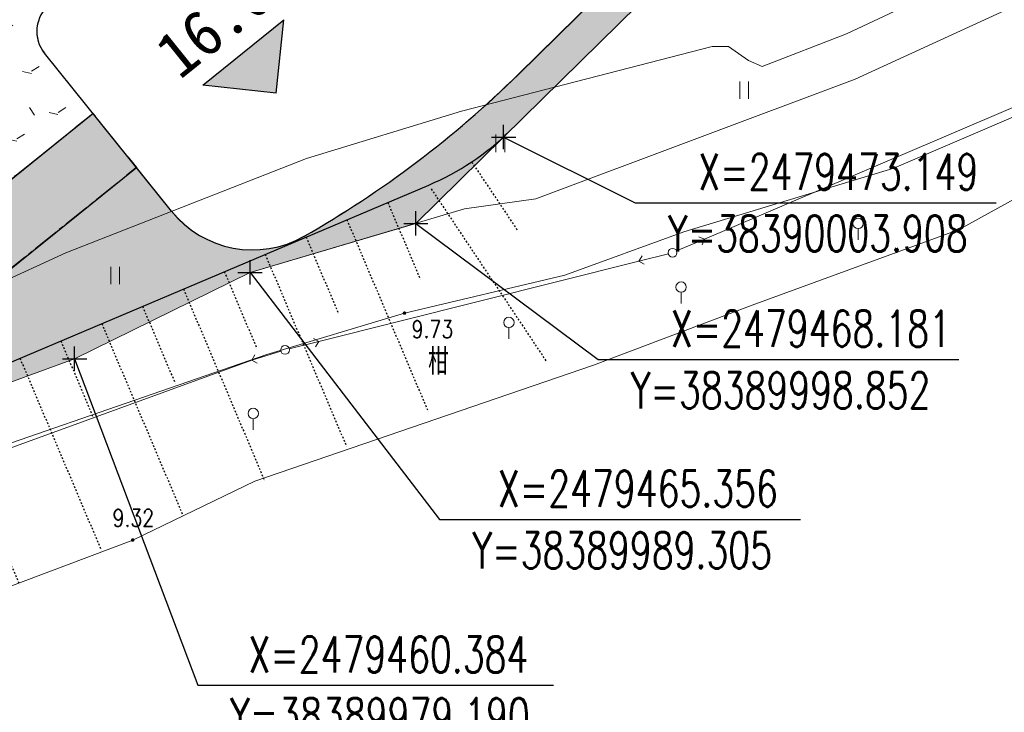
# Model space of a CAD drawing. Header units: millimetres. Extents: x 38389465 to 38395088, y 2473666 to 2480744.
# Tile 96 of 256: x 38389976 to 38390033, y 2479440 to 2479480. Entities that reach past the tile are written whole.
import ezdxf
from ezdxf.enums import TextEntityAlignment as Align

# ---------------------------------------------------------------- set-up
doc = ezdxf.new("R2010")
doc.units = ezdxf.units.MM
doc.header["$LTSCALE"] = 2
doc.linetypes.add('CENTER2', pattern=[1.125, 0.75, -0.125, 0.125, -0.125])
doc.linetypes.add('DOTE', pattern=[2.4200000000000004, 2, -0.2, 0.02, -0.2])
doc.layers.get('0').update_dxf_attribs({"linetype": 'CONTINUOUS', "lineweight": 9})
doc.layers.get('Defpoints').update_dxf_attribs({"linetype": 'CONTINUOUS', "lineweight": 9})
for name, color, linetype in [('DIM_COOR', 3, 'CONTINUOUS'), ('DIM_ELEV', 3, 'CONTINUOUS'), ('GCD', 251, 'CONTINUOUS'), ('PUB_TEXT', 7, 'CONTINUOUS'), ('u-road', 4, 'CONTINUOUS'), ('w-场地台阶', 13, 'DOTE'), ('w-环境01', 84, 'CONTINUOUS'), ('路面铺装', 143, 'CENTER2'), ('路面铺装填充', 143, 'CENTER2'), ('远期红线', 30, 'CONTINUOUS')]:
    doc.layers.add(name, color=color, linetype=linetype)
for name, color, linetype, lineweight in [('下沉式地面绿化', 80, 'CONTINUOUS', 9), ('地形图', 251, 'CONTINUOUS', 9), ('普通地面绿化', 122, 'CONTINUOUS', 9), ('普通绿地填充', 114, 'CONTINUOUS', 9)]:
    doc.layers.add(name, color=color, linetype=linetype, lineweight=lineweight)
doc.styles.add('_TCH_DIM', font='SIMPLEX', dxfattribs={"bigfont": 'GBCBIG'})
doc.styles.add('HZ', font='txt.shx', dxfattribs={"width": 0.8, "bigfont": 'hztxt.shx'})
doc.styles.add('正等线体', font='rs.shx', dxfattribs={"bigfont": 'hztxt.shx'})
doc.styles.add('黑体', font='simhei.ttf', dxfattribs={"height": 3.5})
doc.linetypes.add('10421', pattern='A,2,[150,AAA.SHX,S=1,R=0,X=0,Y=1],1e-11', length=2.00000000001)
doc.linetypes.add('833', pattern='A,2,[150,AAA.SHX,S=0.8,R=0,X=0,Y=0.8],2,[150,AAA.SHX,S=2,R=0,X=0,Y=2],1e-11', length=4.00000000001)

# ---------------------------------------------------------------- blocks, each defined once
blk = doc.blocks.new('gc013b')
at = {"linetype": 'Continuous'}
blk.add_line((0.5, 0), (4, 0), dxfattribs=at)
at = {"linetype": 'Continuous', "flags": 128}
blk.add_lwpolyline([(3.5, 0.5), (4, 0), (3.5, -0.5)], dxfattribs=at)
blk = doc.blocks.new('gc170')
at = {"linetype": 'Continuous'}
blk.add_circle((0, 0), 0.5, dxfattribs=at)
blk = doc.blocks.new('gc121')
for p, q in [((-0.5, -1), (-0.5, 1)), ((0.5, -1), (0.5, 1))]:
    blk.add_line(p, q)
blk = doc.blocks.new('gc325')
blk.add_line((0, 0), (0, 1.3))
blk.add_circle((0, 1.9), 0.6)
blk = doc.blocks.new('GC200')
at = {"linetype": 'Continuous', "const_width": 0.2, "flags": 128}
blk.add_lwpolyline([(-0.1, 0, 1), (0.1, 0, 1)], format="xyb", close=True, dxfattribs=at)
blk = doc.blocks.new('D地块地形图')
at = {"layer": '地形图', "linetype": 'Continuous'}
for p, q in [((-251.3023588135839, -264.1963215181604), (-228.0626411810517, -254.283678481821)), ((-273.5341654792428, -270.0991303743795), (-255.0818345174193, -265.4678696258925)), ((-299.8995951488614, -279.37358758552), (-277.3864048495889, -271.1714124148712))]:
    blk.add_line(p, q, dxfattribs=at)
at = {"layer": '地形图', "linetype": '833', "flags": 128}
for points in [[(-211.9379999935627, -108.8270000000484), (-208.9723141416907, -108.9263579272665), (-204.8040108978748, -109.9009726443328), (-204.5069999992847, -110.0759999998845), (-204.1767047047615, -110.4556869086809), (-201.1840000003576, -120.5929999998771), (-200.6999144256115, -124.3446371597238), (-200.6999144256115, -127.0796902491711), (-208.8405113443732, -136.5770413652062), (-209.1199999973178, -137.4150000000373), (-208.971139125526, -137.7243294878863), (-208.235772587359, -138.5502714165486), (-207.680999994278, -138.6970000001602), (-207.0311663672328, -138.2772885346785), (-200.4859999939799, -131.7979999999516), (-198.027999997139, -128.9080000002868), (-196.6859999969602, -125.9750000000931), (-197.3389999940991, -121.1890000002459), (-201.8839999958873, -107.098000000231), (-202.0455877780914, -106.570021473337), (-202.0799999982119, -105.7319999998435), (-194.7129999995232, -96.52499999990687), (-175.515999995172, -82.14000000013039), (-166.6140000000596, -74.80200000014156), (-156.0873254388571, -67.73408834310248), (-147.8180020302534, -62.69234835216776), (-146.3459999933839, -62.5230000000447), (-146.0904064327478, -62.61876714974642), (-145.3366883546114, -63.08556536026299), (-142.5179999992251, -67.13200000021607), (-132.4489999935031, -87.625), (-127.5089999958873, -99.0500000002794), (-119.4789999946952, -120.311999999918), (-117.2469999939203, -133.7880000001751), (-111.9359999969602, -155.7749999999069), (-110.3159999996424, -164.9700000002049), (-110.2324115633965, -165.2156433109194), (-110.1107765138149, -165.4156381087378), (-109.119380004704, -166.1725334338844), (-108.2863865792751, -167.1455515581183), (-108.1030000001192, -167.8319999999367), (-108.804999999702, -169.1490000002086), (-110.7035879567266, -170.9427009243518), (-116.4569999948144, -172.6359999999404), (-130.7299999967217, -175.9539999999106), (-138.1559999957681, -177.9709999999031), (-150.4989999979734, -187.7830000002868), (-163.1829999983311, -198.8560000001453), (-175.5819999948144, -210.3799999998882), (-184.1889999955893, -219.098000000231), (-194.2629999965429, -226.6620000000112), (-202.0749999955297, -233.1280000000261), (-205.7969999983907, -236.9229999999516), (-216.792999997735, -244.0920000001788), (-230.9469999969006, -249.6019999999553), (-242.6149999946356, -254.9849999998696), (-261.0199999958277, -261.875), (-265.1379999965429, -262.4629999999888), (-277.4839999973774, -266.1159999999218), (-287.5989999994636, -271.0879999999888), (-294.2870000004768, -273.5330000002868), (-304.7789999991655, -275.9220000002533), (-314.6510000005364, -280.0920000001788), (-318.7639999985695, -282.4300000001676), (-321.5112552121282, -283.4538182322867), (-322.4869999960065, -283.0610000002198), (-323.820000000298, -280.7979999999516)], [(-393.140999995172, -288.0279999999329), (-378.429999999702, -294.5359999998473), (-377.6239999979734, -295.3659999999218), (-367.6599999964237, -297.2080000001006), (-351.2540000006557, -296.3870000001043), (-344.957999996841, -294.6770000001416), (-344.1039999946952, -295.5049999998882), (-338.0810000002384, -294.5470000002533), (-328.0249999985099, -291.0929999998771), (-323.3849999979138, -288.2770000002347), (-305.9939999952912, -281.2820000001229), (-302.5007132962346, -279.8040623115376), (-299.4068560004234, -278.7507731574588), (-276.5139999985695, -270.8500000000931), (-268.5899999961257, -268.4629999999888), (-259.347999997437, -266.285000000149), (-252.4989999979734, -263.7830000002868), (-240.3959999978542, -260.1080000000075), (-229.0649999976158, -255.2469999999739)]]:
    blk.add_lwpolyline(points, dxfattribs=at)
at = {"layer": '地形图', "linetype": '10421', "flags": 128}
blk.add_lwpolyline([(-265.2959999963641, -256.8270000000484), (-250.8574556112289, -253.1040000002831), (-249.9279999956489, -253.1040000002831), (-248.7621678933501, -253.915724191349), (-247.9820000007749, -254.2510000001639), (-243.1229999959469, -252.3659999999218), (-237.835821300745, -249.8864619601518), (-237.2199999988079, -249.5950000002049), (-236.8859814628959, -249.1379185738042), (-236.5498967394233, -248.5543932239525), (-235.7769999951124, -248.0249999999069), (-231.695999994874, -246.3080000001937), (-222.8849999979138, -242.4259999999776), (-211.6229999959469, -235.5410000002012), (-207.7329999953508, -232.4220000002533), (-204.320000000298, -228.87900000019), (-203.1939999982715, -227.2480000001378), (-201.6579999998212, -226.0120000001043), (-199.5789999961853, -224.0169999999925), (-195.4789999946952, -221.2630000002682), (-187.277999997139, -216.3300000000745), (-178.33599999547, -206.4520000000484), (-167.1049999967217, -196.1589999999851), (-150.9419999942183, -182.941000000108), (-149.4289999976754, -182.4010000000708), (-148.3349999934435, -181.3319999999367), (-147.5889999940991, -179.4660000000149), (-145.1030000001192, -177.9550000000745), (-140.8149999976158, -175.0860000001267), (-138.1459999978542, -175.035000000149), (-130.4116898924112, -171.4819999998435), (-124.2823698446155, -170.5263867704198), (-123.4379999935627, -170.7770000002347), (-123.1984244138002, -170.9636807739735), (-122.7679999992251, -171.0840000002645), (-122.3627621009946, -171.0076474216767), (-121.9369999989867, -170.7299999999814), (-121.4230000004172, -170.070000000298), (-117.4269999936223, -168.3730000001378), (-117.082999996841, -167.9120000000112), (-115.445000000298, -165.1340000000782), (-115.2070075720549, -163.8465977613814), (-114.8999999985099, -160.3950000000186), (-116.2089999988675, -155.1419999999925), (-119.7559999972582, -142.1820000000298), (-130.5579999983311, -103.6129999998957), (-136.0799999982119, -89.38500000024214), (-142.0969999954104, -77.56900000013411), (-144.8691669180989, -74.64235564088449), (-147.1059999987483, -72.69400000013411), (-150.2459999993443, -71.95600000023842), (-154.6659999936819, -73.63500000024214), (-162.7119999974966, -78.18900000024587), (-168.5810000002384, -83.875), (-170.7886217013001, -85.3785972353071), (-171.6379999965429, -86.26699999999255), (-172.3129999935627, -87.9020000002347), (-177.5619999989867, -96.32299999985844), (-178.929999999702, -98.6710000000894), (-179.8269999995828, -102.6779999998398), (-180.6469999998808, -111.9470000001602), (-183.070999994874, -120.9849999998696), (-189.1469999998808, -132.4520000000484), (-195.2199999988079, -139.3470000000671), (-200.125, -145.3969999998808), (-207.7665329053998, -153.2828674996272), (-212.1180000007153, -156.9089999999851), (-219.8889999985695, -163.535000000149), (-236.7139999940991, -178.7170000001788), (-242.1469999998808, -182.3840000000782), (-249.0349999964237, -184.1000000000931), (-255.9639999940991, -185.9750000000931), (-278.9189999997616, -195.9300000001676), (-315.8539999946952, -215.2439999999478), (-318.7039864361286, -217.4922255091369), (-321.9329999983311, -224.7949999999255), (-323.500999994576, -229.4590000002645), (-325.643484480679, -233.8648189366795), (-326.2129999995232, -237.0109999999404), (-323.2719999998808, -249.4989999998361), (-318.140999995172, -269.2779999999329), (-316.9223045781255, -272.5775109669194), (-314.7519999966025, -274.2000000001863), (-310.570000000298, -273.7179999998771), (-296.8319999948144, -269.9350000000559), (-295.0909999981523, -268.6350000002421), (-292.1659999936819, -266.8489999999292), (-288.0989999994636, -264.9969999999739), (-274.2269999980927, -259.5509999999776), (-265.2959999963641, -256.8270000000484)], close=True, dxfattribs=at)
blk.add_lwpolyline([(-232.0109999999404, -261.0840000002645), (-236.6369999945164, -263.6400000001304), (-248.5489999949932, -268.0120000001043), (-257.695000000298, -271.4610000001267), (-277.2049999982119, -278.1400000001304), (-284.2489999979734, -281.5339999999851), (-303.3719999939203, -288.7439999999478), (-306.1849999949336, -290.4509999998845), (-307.5622080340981, -292.983339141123), (-307.3139999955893, -303.6049999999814), (-304.9707039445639, -310.5919402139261), (-304.4089999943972, -311.570000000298), (-301.6739999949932, -312.2740000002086), (-294.6938902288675, -311.5261297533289), (-293.2119999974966, -311.5890000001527), (-291.0069999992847, -314.405999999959), (-283.8509999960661, -328.2468355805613), (-282.6840000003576, -331.6030000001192), (-274.6859999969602, -341.558999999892), (-272.570999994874, -345.5210000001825), (-268.7245443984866, -346.038675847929), (-266.2989999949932, -345.558999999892), (-257.3229999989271, -335.8179999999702), (-245.6730000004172, -324.2200000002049), (-236.8469999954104, -315.8519999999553), (-229.9469999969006, -307.5049999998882), (-225.5689999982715, -301.9569999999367), (-225.359999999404, -297.933999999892), (-226.4529999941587, -295.1830000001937), (-228, -291.5370000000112), (-229.1539999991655, -278.0670000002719), (-227.8979999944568, -273.1740000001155), (-227.027999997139, -264.933999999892), (-227.7699999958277, -263.3950000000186), (-229.8299999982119, -261.4599999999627), (-232.0109999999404, -261.0840000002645)], dxfattribs=at)
at = {"layer": '地形图', "linetype": 'Continuous', "xscale": 0.5, "yscale": 0.5}
for name, p in [('gc121', (-249.0251005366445, -255.6245259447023)), ('gc121', (-263.0674082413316, -258.682698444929)), ('gc325', (-242.4577179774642, -264.2475413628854)), ('gc170', (-253.1419999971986, -264.9810000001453)), ('gc121', (-285.2659184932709, -266.2927499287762)), ('gc325', (-252.6560092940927, -267.9126935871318)), ('gc325', (-262.5728830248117, -269.9486916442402)), ('gc170', (-275.4739999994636, -270.5860000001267)), ('gc325', (-277.3019804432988, -275.1928434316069))]:
    blk.add_blockref(name, p, dxfattribs=at)
at = {"layer": '地形图', "linetype": 'Continuous'}
for p, xscale, yscale, rotation in [((-253.1419999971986, -264.9810000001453), 0.5, 0.5, 23.10013232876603), ((-253.1419999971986, -264.9810000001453), 0.4999999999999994, 0.4999999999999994, 194.089354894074), ((-275.4739999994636, -270.5860000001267), 0.5, 0.5, 14.08935489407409), ((-275.4739999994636, -270.5860000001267), 0.5, 0.5, 197.0200423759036)]:
    blk.add_blockref('gc013b', p, dxfattribs=dict(at, xscale=xscale, yscale=yscale, rotation=rotation))
ref = blk.add_blockref('GC200', (-268.5899999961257, -268.4629999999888), dxfattribs=dict(at, xscale=0.5, yscale=0.5, zscale=0.5))
ref.add_attrib('height', '9.73', dxfattribs={"layer": 'GCD', "linetype": 'Continuous', "height": 1, "style": '正等线体', "width": 0.8}).set_placement((-268.1810476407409, -269.3949504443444), align=Align.MIDDLE_LEFT)
ref = blk.add_blockref('GC200', (-284.2489999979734, -281.5339999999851), dxfattribs=dict(at, xscale=0.5, yscale=0.5, zscale=0.5))
ref.add_attrib('height', '9.32', dxfattribs={"layer": 'GCD', "linetype": 'Continuous', "height": 1, "style": '正等线体', "width": 0.8}).set_placement((-285.4141605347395, -280.2633883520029), align=Align.MIDDLE_LEFT)
at = {"layer": '地形图', "linetype": 'Continuous', "style": 'HZ', "width": 0.8}
blk.add_text('柑', height=1.500006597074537, rotation=359.999785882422, dxfattribs=at).set_placement((-266.6304772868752, -271.1869208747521), align=Align.MIDDLE)
blk = doc.blocks.new('$LinePat$填挖边坡')
at = {"color": 0}
for p, q in [((0, 0), (0, -1500)), ((300, 0), (300, -600))]:
    blk.add_line(p, q, dxfattribs=at)
at = {"layer": 'Defpoints', "color": 0}
blk.add_point((600, 0), dxfattribs=at)
blk = doc.blocks.new('dfgdfg221')
at = {"layer": 'w-场地台阶', "linetype": 'ByBlock', "flags": 128}
blk.add_lwpolyline([(-144.6250024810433, -16.30904939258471), (-153.8422043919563, -62.17227823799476, 0.2557742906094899), (-145.2604922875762, -89.6726473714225), (-135.3698422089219, -99.21548319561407, 0.290292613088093), (-119.6340502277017, -102.4454064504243), (-106.6152255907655, -97.50629899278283, -0.1875536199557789), (-100.0929517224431, -97.55973480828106), (-74.21267990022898, -107.8664117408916, 0.1009886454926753), (-68.30898528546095, -108.9266655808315), (-49.02177407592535, -108.4714507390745, -0.1117397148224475), (-42.53069517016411, -109.7802222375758), (-15.54155783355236, -121.881904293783, 0.1250068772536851), (-8.266521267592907, -123.1516300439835), (14.25886360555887, -121.4379350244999, 0.08133342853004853), (18.96986685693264, -120.2938494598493), (89.61514139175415, -90.37958772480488, 0.0943036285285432), (94.27969700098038, -87.26584107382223), (94.28734651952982, -87.25832418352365)], format="xyb", dxfattribs=at)
at = {"layer": 'w-场地台阶', "linetype": 'ByBlock', "yscale": 0.008, "zscale": 0.008}
for p, xscale, rotation in [((89.76196019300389, -90.59952998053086), 0.009347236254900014, 33.72443373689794), ((84.90545642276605, -92.37387184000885), 0.008524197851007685, 22.9498985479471), ((80.19577145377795, -94.36815595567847), 0.008524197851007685, 22.9498985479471), ((75.48608648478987, -96.36244007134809), 0.008524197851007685, 22.9498985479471), ((70.77640151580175, -98.35672418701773), 0.008524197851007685, 22.9498985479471), ((66.06671654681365, -100.3510083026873), 0.008524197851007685, 22.9498985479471), ((61.35703157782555, -102.345292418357), 0.008524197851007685, 22.9498985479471)]:
    blk.add_blockref('$LinePat$填挖边坡', p, dxfattribs=dict(at, xscale=xscale, rotation=rotation))
blk = doc.blocks.new('dfgdfg24')
at = {"layer": 'DIM_COOR', "color": 3}
for p, q in [((128.8797647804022, -476.7644321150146), (128.8797646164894, -475.3644321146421)), ((128.1797646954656, -476.0644321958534), (129.579764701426, -476.0644320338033)), ((128.8797646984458, -476.0644321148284), (136.4642354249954, -479.8465266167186)), ((136.4642354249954, -479.8465266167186), (157.2542354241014, -479.8465242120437)), ((123.8237647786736, -481.7324321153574), (123.8237646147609, -480.3324321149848)), ((123.123764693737, -481.0324321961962), (124.5237646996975, -481.032432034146)), ((123.8237646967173, -481.0324321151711), (134.3234947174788, -488.872220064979)), ((114.276764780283, -484.557432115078), (114.2767646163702, -483.1574321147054)), ((113.5767646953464, -483.8574321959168), (114.9767647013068, -483.8574320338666)), ((114.2767646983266, -483.8574321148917), (125.1959696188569, -498.0883656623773)), ((104.1617647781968, -489.529432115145), (104.161764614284, -488.1294321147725)), ((103.4617646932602, -488.8294321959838), (104.8617646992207, -488.8294320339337)), ((104.1617646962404, -488.8294321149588), (111.2679871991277, -507.6409736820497)), ((134.3234947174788, -488.872220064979), (155.1134947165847, -488.8722176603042)), ((125.1959696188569, -498.0883656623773), (145.9859696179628, -498.0883632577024)), ((111.2679871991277, -507.6409736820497), (131.7499871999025, -507.6409713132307))]:
    blk.add_line(p, q, dxfattribs=at)
at = {"layer": 'PUB_TEXT', "style": '_TCH_DIM', "width": 0.7058823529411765}
for s, p in [('X=2479473.149', (140.1042353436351, -479.1115261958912)), ('Y=38390003.908', (138.354235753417, -482.6640263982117)), ('X=2479468.181', (138.523494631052, -488.1372195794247)), ('Y=38389998.852', (136.2134950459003, -491.6897198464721)), ('X=2479465.356', (128.5559695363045, -497.3533652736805)), ('Y=38389989.305', (127.0859699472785, -500.9058654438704)), ('X=2479460.384', (114.1799871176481, -506.9059733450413)), ('Y=38389979.190', (113.1299875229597, -510.4584734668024))]:
    blk.add_text(s, height=2.0825, rotation=6.626585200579e-06, dxfattribs=at).set_placement(p)
blk = doc.blocks.new('Z-道路')
at = {"layer": 'DIM_ELEV', "linetype": 'ByBlock'}
blk.add_hatch(color=256, dxfattribs=at).paths.add_polyline_path([(-1108.671585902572, -1004.628435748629), (-1112.889701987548, -1004.172917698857), (-1108.216067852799, -1000.410319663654)])
for p, q in [((-1112.889701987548, -1004.172917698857), (-1108.216067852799, -1000.410319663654)), ((-1108.671585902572, -1004.628435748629), (-1108.216067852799, -1000.410319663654)), ((-1108.671585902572, -1004.628435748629), (-1112.889701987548, -1004.172917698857))]:
    blk.add_line(p, q, dxfattribs=at)
at = {"layer": 'u-road'}
for p, q in [((-842.4331349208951, -755.6392939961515), (-1094.710520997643, -1003.541884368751)), ((-1114.697828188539, -1011.423129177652), (-1122.018113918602, -1002.330387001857))]:
    blk.add_line(p, q, dxfattribs=at)
for centre, radius, start, end in [((-1120.460235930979, -1001.076187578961), 2, 128.8364669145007, 218.8364669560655), ((-1136.764239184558, -960.7460342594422), 60, 299.6820171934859, 314.4988784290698), ((-1110.02419424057, -1007.660530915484), 6, 218.8364669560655, 299.6820171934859)]:
    blk.add_arc(centre, radius, start, end, dxfattribs=at)
at = {"layer": 'PUB_TEXT', "linetype": 'ByBlock', "style": '黑体'}
blk.add_text('16.00', height=2.628691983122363, rotation=38.83646431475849, dxfattribs=at).set_placement((-1114.22882445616, -1003.903016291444))
blk = doc.blocks.new('fsd1fsdf2')
at = {"layer": '普通绿地填充'}
h = blk.add_hatch(dxfattribs=at)
h.set_pattern_fill('草坪^^', color=80, scale=0.9999999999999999, angle=38.83646706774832, style=0)
h.set_pattern_definition([(77.67293413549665, (-375.5004729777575, -439.924187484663), (-3.96995520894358, 6.19027104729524), [0.7799999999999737, -0.1559999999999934, 0.2079999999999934, -0.1559999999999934, 0.7799999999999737, -3.119999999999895]), (77.67293413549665, (-375.7083842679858, -440.1448884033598), (-3.96995520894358, 6.19027104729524), [0.5199999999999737, -0.3899999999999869, 0.7799999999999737, -0.3899999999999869, 0.5199999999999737, -2.599999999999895]), (77.67293413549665, (-377.3518742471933, -437.9227856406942), (-3.96995520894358, 6.19027104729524), [0.6499999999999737, -0.2599999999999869, 0.6499999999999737, -3.639999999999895]), (77.67293413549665, (-378.9229758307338, -440.2408106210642), (-3.96995520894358, 6.19027104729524), [0.2599999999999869, -0.5199999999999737, 0.2599999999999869, -4.15999999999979]), (167.6729341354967, (-378.811960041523, -439.7327993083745), (-6.19027104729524, -3.96995520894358), [0.4679999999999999, -4.731999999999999]), (167.6729341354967, (-375.430844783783, -438.8748601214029), (-6.19027104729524, -3.96995520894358), [0.5199999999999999, -4.679999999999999]), (167.6729341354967, (-377.1853505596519, -437.1607686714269), (-6.19027104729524, -3.96995520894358), [0.5199999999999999, -4.679999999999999]), (122.6729341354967, (-375.2357231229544, -438.2255469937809), (-5.080113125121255, 1.110157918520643), [0.5199999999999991, -6.833910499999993]), (212.6729341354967, (-375.5243641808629, -439.5463764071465), (-1.110157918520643, -5.080113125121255), [0.5199999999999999, -6.833910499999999]), (141.1078829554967, (-375.2944284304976, -438.3723995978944), (-5.080113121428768, 1.110157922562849), [0.5199999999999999, -11.107553]), (153.6366906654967, (-375.3753368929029, -438.6208544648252), (-5.080113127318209, 1.110157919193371), [0.5199999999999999, -20.92014899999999]), (153.6366906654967, (-377.1298426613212, -436.9067630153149), (-5.080113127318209, 1.110157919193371), [0.416, -21.02414899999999]), (153.6366906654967, (-378.7897568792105, -439.6311970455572), (-5.080113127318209, 1.110157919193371), [0.3639999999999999, -21.07614899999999]), (181.7091776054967, (-375.4863526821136, -439.1288657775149), (-5.080113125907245, 1.11015786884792), [0.5199999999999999, -20.92014899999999]), (181.7091776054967, (-377.240858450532, -437.4147743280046), (-5.080113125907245, 1.11015786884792), [0.416, -21.02414899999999]), (181.7091776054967, (-378.8341631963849, -439.8344015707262), (-5.080113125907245, 1.11015786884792), [0.3639999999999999, -21.07614899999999]), (194.2379853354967, (-375.5164600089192, -439.3884222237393), (-5.080113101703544, 1.11015782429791), [0.5199999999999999, -11.107547])])
edge = h.paths.add_edge_path()
edge.add_line((-90.92269714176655, -574.2117747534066), (-118.9166971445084, -601.719774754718))
edge.add_line((-118.9166971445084, -601.719774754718), (-228.6296971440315, -709.5307747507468))
edge.add_line((-228.6296971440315, -709.5307747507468), (-233.6856971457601, -714.4987747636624))
edge.add_line((-233.6856971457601, -714.4987747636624), (-243.2326971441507, -717.3237747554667))
edge.add_line((-243.2326971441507, -717.3237747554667), (-253.3476971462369, -722.2957747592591))
edge.add_line((-253.3476971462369, -722.2957747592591), (-260.0356971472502, -724.7407747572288))
edge.add_line((-260.0356971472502, -724.7407747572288), (-270.5276971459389, -727.1297747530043))
edge.add_line((-270.5276971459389, -727.1297747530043), (-276.4816971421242, -729.6447747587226))
edge.add_line((-276.4816971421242, -729.6447747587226), (-280.3996971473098, -731.2997747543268))
edge.add_line((-280.3996971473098, -731.2997747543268), (-284.5126971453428, -733.63777475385))
edge.add_line((-284.5126971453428, -733.63777475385), (-287.1956971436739, -734.6377747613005))
edge.add_line((-287.1956971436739, -734.6377747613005), (-287.2596971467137, -734.6617747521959))
edge.add_line((-287.2596971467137, -734.6617747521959), (-301.3966971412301, -741.1827747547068))
edge.add_line((-301.3966971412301, -741.1827747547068), (-301.5546971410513, -741.2557747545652))
edge.add_line((-301.5546971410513, -741.2557747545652), (-307.3576971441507, -742.8917747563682))
edge.add_line((-307.3576971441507, -742.8917747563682), (-309.2826971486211, -743.4347747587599))
edge.add_line((-309.2826971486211, -743.4347747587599), (-316.3876971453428, -743.4097747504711))
edge.add_line((-316.3876971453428, -743.4097747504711), (-325.2166971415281, -745.7647747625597))
edge.add_line((-325.2166971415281, -745.7647747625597), (-328.1746971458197, -744.8837747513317))
edge.add_line((-328.1746971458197, -744.8837747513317), (-328.1886971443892, -744.8797747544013))
edge.add_line((-328.1886971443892, -744.8797747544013), (-328.280697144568, -744.8747747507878))
edge.add_line((-328.280697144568, -744.8747747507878), (-328.3156971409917, -744.8827747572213))
edge.add_line((-328.3156971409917, -744.8827747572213), (-328.4646971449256, -744.9177747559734))
edge.add_line((-328.4646971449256, -744.9177747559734), (-336.6666971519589, -744.4477747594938))
edge.add_line((-336.6666971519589, -744.4477747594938), (-351.7936971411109, -739.0017747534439))
edge.add_line((-351.7936971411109, -739.0017747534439), (-363.3576971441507, -732.4797747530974))
edge.add_line((-363.3576971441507, -732.4797747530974), (-364.2796971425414, -732.2127747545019))
edge.add_line((-364.2796971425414, -732.2127747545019), (-367.1756971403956, -731.6617747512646))
edge.add_line((-367.1756971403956, -731.6617747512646), (-374.7216971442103, -730.4917747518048))
edge.add_line((-374.7216971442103, -730.4917747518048), (-376.1046971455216, -730.6957747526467))
edge.add_line((-376.1046971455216, -730.6957747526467), (-389.5826971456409, -730.8657747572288))
edge.add_line((-389.5826971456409, -730.8657747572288), (-390.2116971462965, -731.2427747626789))
edge.add_line((-390.2116971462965, -731.2427747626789), (-390.5505184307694, -731.2151026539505))
edge.add_line((-390.5505184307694, -731.2151026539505), (-376.5507341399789, -719.9442666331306))
edge.add_line((-376.5507341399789, -719.9442666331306), (-369.2136089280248, -729.0578913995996))
edge.add_line((-369.2136089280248, -729.0578913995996), (-355.8938062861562, -718.3344896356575))
edge.add_line((-355.8938062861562, -718.3344896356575), (-339.526464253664, -738.6647701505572))
edge.add_line((-339.526464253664, -738.6647701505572), (-324.9003819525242, -726.8897190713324))
edge.add_line((-324.9003819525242, -726.8897190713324), (-315.6712423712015, -738.3534617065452))
edge.add_arc((-307.881863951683, -732.0824503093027), 10.00000000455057, 218.8365722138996, 292.9498985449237)
edge.add_line((-303.9826033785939, -741.2909120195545), (-269.5710203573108, -726.7195608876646))
edge.add_arc((-273.4702809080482, -717.511099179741), 9.999999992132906, 292.9498984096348, 308.836572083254)
edge.add_line((-267.1992695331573, -725.3004776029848), (-249.7881415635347, -711.2832638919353))
edge.add_line((-249.7881415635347, -711.2832638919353), (-247.7645006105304, -713.7968784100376))
edge.add_arc((-243.0908735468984, -710.0342715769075), 6.000000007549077, 218.8365721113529, 299.6820236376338)
edge.add_arc((-269.8309237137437, -663.1197778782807), 60.00000002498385, 299.6820236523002, 314.4988784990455)
edge.add_line((-227.7772055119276, -705.9156280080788), (32.92559733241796, -449.7337278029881))
edge.add_line((32.92559733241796, -449.7337278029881), (34.2513028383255, -451.2077747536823))
edge.add_line((34.2513028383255, -451.2077747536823), (33.74730286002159, -451.7037747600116))
edge.add_line((33.74730286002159, -451.7037747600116), (32.35830284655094, -453.0677747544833))
edge.add_line((32.35830284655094, -453.0677747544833), (31.26030285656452, -454.1467747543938))
edge.add_line((31.26030285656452, -454.1467747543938), (0.8053028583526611, -484.0737747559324))
edge.add_line((0.8053028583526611, -484.0737747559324), (-7.781697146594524, -492.5127747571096))
edge.add_line((-7.781697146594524, -492.5127747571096), (-77.9236971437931, -561.4387747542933))
edge.add_line((-77.9236971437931, -561.4387747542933), (-90.92269714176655, -574.2117747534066))
h = blk.add_hatch(dxfattribs=at)
h.set_pattern_fill('GRASS', color=122, scale=0.9999999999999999, angle=38.83646706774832, style=0)
h.set_pattern_definition([(167.6729341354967, (-375.7319180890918, -441.4704245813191), (-2.375624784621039, -1.523539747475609), [0.5291613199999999, -3.4620203]), (122.6729341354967, (-375.7319180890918, -441.4704245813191), (-2.375626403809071, -1.523540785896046), [0.5291613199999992, -2.293032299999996]), (212.6729341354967, (-375.7319180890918, -441.4704245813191), (1.523540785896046, -2.375626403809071), [0.5291613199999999, -2.293032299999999])])
edge = h.paths.add_edge_path()
edge.add_arc((-275.0255229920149, -714.9117827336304), 9.000000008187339, 292.94989867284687, 308.8364672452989, ccw=False)
edge.add_line((-271.5161884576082, -723.1993982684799), (-304.5006797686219, -737.1664571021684))
edge.add_line((-304.5006797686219, -737.1664571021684), (-253.0916603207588, -695.7010058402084))
edge.add_line((-253.0916603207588, -695.7010058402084), (-259.5733052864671, -687.6650384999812))
edge.add_line((-259.5733052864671, -687.6650384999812), (-257.2364883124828, -685.7837393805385))
edge.add_line((-257.2364883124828, -685.7837393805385), (-248.4024377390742, -696.756773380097))
edge.add_line((-248.4024377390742, -696.756773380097), (-254.781006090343, -701.9015946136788))
edge.add_arc((-253.5253807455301, -703.4583235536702), 2.000000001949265, 128.888929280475, 218.8889292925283)
edge.add_line((-255.0821096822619, -704.7139489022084), (-252.2965151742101, -708.1675392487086))
edge.add_line((-252.2965151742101, -708.1675392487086), (-269.381625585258, -721.9222336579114))
at = {"layer": '下沉式地面绿化', "linetype": 'ByBlock', "flags": 128}
blk.add_lwpolyline([(-118.9166971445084, -601.719774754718), (-228.6296971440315, -709.5307747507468), (-233.6856971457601, -714.4987747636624), (-243.2326971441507, -717.3237747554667), (-253.3476971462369, -722.2957747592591), (-260.0356971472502, -724.7407747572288)], dxfattribs=at)
blk.add_lwpolyline([(-267.1992695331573, -725.3004776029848), (-249.7881415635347, -711.2832638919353), (-247.7645006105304, -713.7968784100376, 0.3681535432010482), (-240.1197568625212, -715.2469931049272, 0.06474095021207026), (-227.7772055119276, -705.9156280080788), (32.92559733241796, -449.7337278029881)], format="xyb", dxfattribs=at)
at = {"layer": '普通地面绿化', "linetype": 'ByBlock', "flags": 128}
blk.add_lwpolyline([(-269.3816255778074, -721.9222336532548, -0.06942947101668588), (-271.5161884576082, -723.1993982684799), (-304.5006797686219, -737.1664571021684), (-253.0916603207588, -695.7010058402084), (-259.5733052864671, -687.6650384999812), (-257.2364883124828, -685.7837393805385), (-248.4024377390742, -696.756773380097), (-254.781006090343, -701.9015946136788, 0.4142135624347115), (-255.0821096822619, -704.7139489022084), (-252.2965151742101, -708.1675392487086), (-269.381625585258, -721.9222336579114)], format="xyb", close=True, dxfattribs=at)
blk = doc.blocks.new('fZ-景观')
at = {"layer": 'w-环境01'}
for p, q in [((-1136.314941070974, -1019.548490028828), (-1119.229830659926, -1005.793795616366)), ((-1133.806542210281, -1022.664245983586), (-1116.721431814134, -1008.90955158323))]:
    blk.add_line(p, q, dxfattribs=at)
blk = doc.blocks.new('6fd5t34533')
at = {"layer": '路面铺装填充', "linetype": 'ByBlock'}
h = blk.add_hatch(dxfattribs=at)
h.set_pattern_fill('HEX', color=256, angle=6.626585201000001e-06, style=0)
h.set_pattern_definition([(38.83647369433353, (99.1569024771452, 202.7948903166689), (-1.034575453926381, 1.285076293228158), [0.9525, -1.905]), (158.8364736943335, (99.1569024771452, 202.7948903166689), (-0.5956209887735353, -1.538506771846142), [0.9525, -1.905]), (98.83647369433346, (99.89884179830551, 203.3922028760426), (-1.630196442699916, -0.2534304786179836), [0.9524999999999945, -1.904999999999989])])
edge = h.paths.add_edge_path()
edge.add_line((95.625279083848, -15.09384473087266), (94.0575297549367, -13.15161282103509))
edge.add_line((94.0575297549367, -13.15161282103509), (91.22174762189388, -13.238754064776))
edge.add_arc((91.63354403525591, -25.23168627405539), 11.99999996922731, 91.96656916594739, 128.8363611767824)
edge.add_line((84.10836481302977, -15.88440448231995), (41.92605036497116, -49.84395362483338))
edge.add_arc((31.892478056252, -37.38091118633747), 16.00000000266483, 218.8364669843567, 308.83636108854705, ccw=False)
edge.add_line((19.42945416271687, -47.41450652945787), (13.67275952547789, -40.26394681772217))
edge.add_line((13.67275952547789, -40.26394681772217), (4.324426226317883, -47.7873126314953))
edge.add_line((4.324426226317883, -47.7873126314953), (7.20235837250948, -51.36272662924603))
edge.add_line((7.20235837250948, -51.36272662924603), (14.21281637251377, -45.71882354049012))
edge.add_line((14.21281637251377, -45.71882354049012), (25.50061116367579, -59.739725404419))
edge.add_line((25.50061116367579, -59.739725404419), (16.15334325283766, -67.26492193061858))
edge.add_line((16.15334325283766, -67.26492193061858), (4.865548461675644, -53.2440200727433))
edge.add_line((4.865548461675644, -53.2440200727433), (7.17087347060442, -51.38807415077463))
edge.add_line((7.17087347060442, -51.38807415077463), (6.231536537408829, -50.22129758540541))
edge.add_line((6.231536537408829, -50.22129758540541), (2.758113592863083, -53.01764632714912))
edge.add_line((2.758113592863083, -53.01764632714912), (15.92719606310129, -69.37537438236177))
edge.add_line((15.92719606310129, -69.37537438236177), (19.43244802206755, -66.55342640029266))
edge.add_line((19.43244802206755, -66.55342640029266), (21.37019259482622, -68.9603652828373))
edge.add_line((21.37019259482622, -68.9603652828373), (41.54485000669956, -52.71845809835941))
edge.add_line((41.54485000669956, -52.71845809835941), (43.42613355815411, -55.05526481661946))
edge.add_line((43.42613355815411, -55.05526481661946), (47.39863505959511, -51.85693620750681))
edge.add_line((47.39863505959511, -51.85693620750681), (45.51565611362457, -49.51354386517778))
edge.add_line((45.51565611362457, -49.51354386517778), (85.34538019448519, -17.44798869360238))
edge.add_arc((91.62520285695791, -25.30472772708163), 10.05805751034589, 92.05965045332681, 128.635038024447, ccw=False)
edge.add_line((91.26371686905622, -15.25316820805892), (95.625279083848, -15.09384473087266))
edge = h.paths.add_edge_path()
edge.add_line((99.05458486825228, -12.98003097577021), (162.3316731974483, -91.57836333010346))
edge.add_arc((167.0053071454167, -87.81576507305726), 5.999999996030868, 218.8364670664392, 292.9498986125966)
edge.add_line((169.3448634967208, -93.34084209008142), (202.5957456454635, -79.26305066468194))
edge.add_arc((199.1317987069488, -69.54205303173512), 10.31972496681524, 289.6128425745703, 308.1547396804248)
edge.add_line((205.507194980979, -77.65691875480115), (222.5923053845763, -63.90222435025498))
edge.add_line((222.5923053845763, -63.90222435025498), (225.1053645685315, -67.01417676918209))
edge.add_line((225.1053645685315, -67.01417676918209), (208.0139702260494, -80.77129342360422))
edge.add_arc((201.1947649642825, -72.87312082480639), 10.43468690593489, 290.97935938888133, 310.80700615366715, ccw=False)
edge.add_line((204.930712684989, -82.61608677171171), (170.9045677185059, -97.02422677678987))
edge.add_arc((167.0054298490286, -87.81672501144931), 9.999068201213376, 218.8440196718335, 292.9513959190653, ccw=False)
edge.add_line((159.2175923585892, -94.08816441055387), (94.0575297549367, -13.15161282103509))
edge.add_line((94.0575297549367, -13.15161282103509), (99.05458486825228, -12.98003097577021))
edge = h.paths.add_edge_path()
edge.add_line((99.05458486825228, -12.98003097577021), (100.6178174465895, -14.92113271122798))
edge.add_arc((99.6255560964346, 3.137854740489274), 18.08622709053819, 273.1449868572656, 308.7484188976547)
edge.add_line((110.9457609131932, -10.9676255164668), (152.3281815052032, 22.34820758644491))
edge.add_arc((158.817727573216, 14.04123615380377), 10.54134633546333, 93.76622761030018, 127.99755301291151, ccw=False)
edge.add_line((158.1253113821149, 24.5598169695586), (164.1831144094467, 24.89725269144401))
edge.add_line((164.1831144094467, 24.89725269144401), (162.6402049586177, 26.8131212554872))
edge.add_line((162.6402049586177, 26.8131212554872), (158.0102326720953, 26.55650344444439))
edge.add_arc((158.7007048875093, 14.57638453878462), 12.00000003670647, 93.29858384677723, 128.8364701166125)
edge.add_line((151.175507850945, 23.92365207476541), (109.7838341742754, -9.399508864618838))
edge.add_arc((99.53326349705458, 3.451260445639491), 16.43826240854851, 268.33132345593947, 308.5780345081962, ccw=False)
h.paths.add_polyline_path([(167.5398148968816, 27.10573937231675), (183.141793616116, 7.726062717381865), (185.4789225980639, 9.607613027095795), (223.147667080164, -37.09423565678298), (220.7695006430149, -39.0124154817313), (229.6018286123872, -49.98330981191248), (226.4863830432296, -52.49145876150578), (217.6510190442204, -41.51679328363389), (215.3188986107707, -43.39431136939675), (177.6892222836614, 3.336366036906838), (180.0263805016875, 5.217939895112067), (162.6402049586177, 26.8131212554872)])
edge = h.paths.add_edge_path()
edge.add_line((174.7292602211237, 27.52010188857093), (167.5476879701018, 27.09596324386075))
edge.add_line((167.5476879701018, 27.09596324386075), (169.0894709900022, 25.18150463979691))
edge.add_line((169.0894709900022, 25.18150463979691), (174.8299602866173, 25.51088193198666))
edge.add_arc((173.7959900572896, 43.47301046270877), 17.99186359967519, 273.2945329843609, 308.8528384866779)
edge.add_line((185.0826864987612, 29.46167079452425), (225.8651275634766, 62.29347972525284))
edge.add_arc((232.1361165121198, 54.50389256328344), 10.00014852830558, 38.88977944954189, 128.835722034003, ccw=False)
edge.add_line((239.9197836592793, 60.78222804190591), (292.0766630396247, -3.998066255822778))
edge.add_line((292.0766630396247, -3.998066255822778), (292.865814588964, -5.639134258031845))
edge.add_arc((280.8721789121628, -6.029908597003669), 12.00000005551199, 1.866139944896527, 38.83638449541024)
edge.add_line((290.2194577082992, 1.495274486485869), (241.4842773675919, 62.03085444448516))
edge.add_arc((232.1369985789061, 54.5056714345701), 12.00000000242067, 38.8363842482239, 128.8364705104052)
edge.add_line((224.6118014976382, 63.8529388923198), (183.842173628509, 31.0305674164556))
edge.add_arc((173.8085774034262, 43.49359083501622), 16.00000018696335, 273.29858402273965, 308.83647051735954, ccw=False)
edge.add_arc((174.7292324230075, 27.52012174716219), 3.416553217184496e-05, 222.1351411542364, 324.4621999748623)
at = {"layer": '路面铺装', "linetype": 'ByBlock', "flags": 128}
blk.add_lwpolyline([(99.05458486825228, -12.98003097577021), (162.3316731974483, -91.57836333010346, 0.3351457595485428), (169.3448634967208, -93.34084209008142), (202.5957456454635, -79.26305066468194, 0.08108127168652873), (205.507194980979, -77.65691875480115), (222.5923053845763, -63.90222435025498), (225.1053645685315, -67.01417676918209), (208.0139702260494, -80.77129342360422, -0.0867309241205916), (204.930712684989, -82.61608677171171), (170.9045677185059, -97.02422677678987, -0.335116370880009), (159.2175923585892, -94.08816441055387), (94.0575297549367, -13.15161282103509)], format="xyb", close=True, dxfattribs=at)

msp = doc.modelspace()

# ---------------------------------------------------------------- block references
at = {"color": 3, "linetype": 'ByBlock'}
msp.add_blockref('fsd1fsdf2', (38390232.53932071, 2480182.673277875), dxfattribs=at)
at = {"linetype": 'Continuous'}
msp.add_blockref('D地块地形图', (38390266.789, 2479731.472), dxfattribs=at)
at = {"linetype": 'ByBlock'}
msp.add_blockref('dfgdfg221', (38389909.97707196, 2479560.7626786), dxfattribs=at)
at = {"layer": '路面铺装', "linetype": 'ByBlock'}
msp.add_blockref('Z-道路', (38391099.47101094, 2480480.311145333), dxfattribs=at)
at = {"layer": '远期红线', "linetype": 'ByBlock'}
msp.add_blockref('dfgdfg24', (38389875.02823531, 2479949.213432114), dxfattribs=at)

# ---------------------------------------------------------------- next in the draw order: block references
at = {"color": 143}
msp.add_blockref('fZ-景观', (38391099.47101258, 2480480.300915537), dxfattribs=at)

# ---------------------------------------------------------------- next in the draw order: block references
at = {"layer": '路面铺装', "color": 143}
msp.add_blockref('6fd5t34533', (38389757.65050015, 2479538.407962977), dxfattribs=at)

doc.saveas('drawing.dxf')
